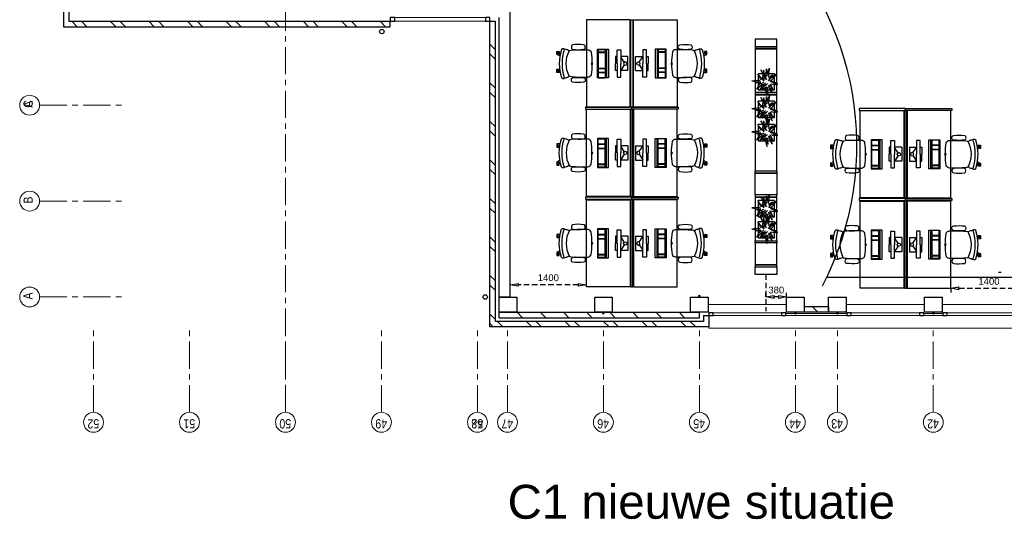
# Model space of a CAD drawing. Header units: millimetres. Extents: x 164654 to 368283, y 131426 to 252133.
# Tile 2 of 144: x 223483 to 241539, y 169123 to 178292. Entities that reach past the tile are written whole.
import ezdxf

# ---------------------------------------------------------------- set-up
doc = ezdxf.new("R2010")
doc.units = ezdxf.units.MM
doc.header["$LTSCALE"] = 400
doc.header["$PDMODE"] = 3
doc.header["$PDSIZE"] = 15
doc.linetypes.add('CENTER', pattern=[2, 1.25, -0.25, 0.25, -0.25])
doc.linetypes.add('HIDDEN', pattern=[0.375, 0.25, -0.125])
for name, color, linetype in [('-gd', 2, 'Continuous'), ('-ve', 2, 'HIDDEN'), ('inlay', 6, 'Continuous'), ('inr', 4, 'Continuous'), ('plant', 114, 'Continuous'), ('plat', 5, 'Continuous'), ('sona-s008_ip0', 7, 'Continuous'), ('stramien', 1, 'CENTER'), ('symbol', 1, 'Continuous'), ('timmerwerk-ge', 150, 'Continuous')]:
    doc.layers.add(name, color=color, linetype=linetype)
for name, color, linetype, lineweight in [('Buitenkozijnen', 140, 'Continuous', 15), ('Interieur-scheidingswand-horizontaal', 5, 'Continuous', 25), ('mat-baksteen', 5, 'Continuous', 25), ('mat-beton (ihwg)', 5, 'Continuous', 25), ('mat-kalkzandsteen', 5, 'Continuous', 25), ('None', 7, 'Continuous', 9)]:
    doc.layers.add(name, color=color, linetype=linetype, lineweight=lineweight)
doc.styles.add('Arial', font='arial.ttf', dxfattribs={"height": 211.666667})
doc.styles.add('Arial Narrow', font='ARIALN.TTF', dxfattribs={"height": 222.25})
doc.styles.get("Standard").update_dxf_attribs({"font": 'arial.ttf'})
doc.dimstyles.new('CAL-N1-050-25', dxfattribs={"dimscale": 50, "dimtxt": 2.5, "dimasz": 3, "dimexe": 1.5, "dimexo": 0, "dimgap": 0.3, "dimtad": 0, "dimdec": 4, "dimrnd": 1, "dimdsep": 46, "dimtxsty": 'Standard', "dimblk": 'CLOSED', "dimcen": 0, "dimdle": 1.25, "dimclrt": 249, "dimadec": 0, "dimazin": 0, "dimtfac": 0.9, "dimtdec": 4, "dimtix": 1, "dimtmove": 0, "dimatfit": 3, "dimldrblk": 'CLOSED', "dimfxl": 1, "dimtvp": 1, "dimtolj": 1, "dimtzin": 0, "dimarcsym": 0})

# ---------------------------------------------------------------- blocks, each defined once
blk = doc.blocks.new('*X52')
at = {"layer": 'None', "lineweight": 9}
for p, q in [((-11179, 40440), (-11079, 40540)), ((-11179, 40263), (-11079, 40363)), ((-11179, 39733), (-11079, 39833)), ((-11179, 39556), (-11079, 39656)), ((-11179, 39026), (-11079, 39126)), ((-11179, 38849), (-11079, 38949)), ((-11179, 38319), (-11079, 38419)), ((-11179, 38142), (-11079, 38242)), ((-11179, 37611), (-11079, 37711)), ((-11179, 37435), (-11079, 37535)), ((-11179, 36904), (-11079, 37004)), ((-11179, 36728), (-11079, 36828)), ((-11179, 36197), (-11079, 36297)), ((-11179, 36021), (-11079, 36121)), ((-11179, 35490), (-11079, 35590)), ((-11179, 35314), (-11079, 35414)), ((-11179, 34783), (-11079, 34883)), ((-11086, 34700), (-11079, 34707))]:
    blk.add_line(p, q, dxfattribs=at)
blk = doc.blocks.new('*X60')
at = {"layer": 'None', "lineweight": 9}
for p, q in [((-16658, 32839), (-16627, 32870)), ((-16551, 32770), (-16451, 32870)), ((-16020, 32770), (-15920, 32870)), ((-15844, 32770), (-15744, 32870)), ((-15313, 32770), (-15213, 32870)), ((-15137, 32770), (-15037, 32870)), ((-14606, 32770), (-14506, 32870)), ((-14430, 32770), (-14330, 32870)), ((-13899, 32770), (-13799, 32870)), ((-13723, 32770), (-13623, 32870)), ((-13192, 32770), (-13092, 32870)), ((-13016, 32770), (-12916, 32870)), ((-12485, 32770), (-12385, 32870)), ((-12308, 32770), (-12208, 32870)), ((-11778, 32770), (-11678, 32870)), ((-11601, 32770), (-11501, 32870))]:
    blk.add_line(p, q, dxfattribs=at)
blk = doc.blocks.new('*X65')
at = {"layer": 'None', "lineweight": 9}
blk.add_line((-16419, 26856), (-16319, 26956), dxfattribs=at)
blk = doc.blocks.new('Gevelpui best 1410 (2D)')
at = {"layer": 'Buitenkozijnen', "lineweight": 15}
for p, q in [((-260, 0), (-260, -1410)), ((-260, 0), (-210, 0)), ((-210, 0), (-210, -1410)), ((-260, -1410), (-210, -1410))]:
    blk.add_line(p, q, dxfattribs=at)
at = {"layer": 'Buitenkozijnen', "color": 92, "lineweight": 25}
for points in [[(-260, 0), (-210, 0), (-210, -80), (-260, -80)], [(-260, -1330), (-210, -1330), (-210, -1410), (-260, -1410)]]:
    blk.add_lwpolyline(points, close=True, dxfattribs=at)
at = {"layer": 'None', "color": 43, "linetype": 'Continuous', "lineweight": 9}
blk.add_line((-410, 15), (-410, -1425), dxfattribs=at)
blk = doc.blocks.new('*X76')
at = {"layer": 'None', "lineweight": 9}
for p, q in [((-16689, 32809), (-16658, 32839)), ((-16689, 32632), (-16589, 32732)), ((-16689, 32101), (-16589, 32201)), ((-16689, 31925), (-16589, 32025)), ((-16689, 31394), (-16589, 31494)), ((-16689, 31218), (-16589, 31318)), ((-16689, 30687), (-16589, 30787)), ((-16689, 30511), (-16589, 30611)), ((-16689, 29980), (-16589, 30080)), ((-16689, 29804), (-16589, 29904)), ((-16689, 29273), (-16589, 29373)), ((-16689, 29097), (-16589, 29197))]:
    blk.add_line(p, q, dxfattribs=at)
blk = doc.blocks.new('*X77')
at = {"layer": 'None', "lineweight": 9}
for p, q in [((-16519, 32696), (-16515, 32700)), ((-16519, 32271), (-16419, 32371)), ((-16519, 31847), (-16419, 31947)), ((-16519, 31423), (-16419, 31523)), ((-16519, 30999), (-16419, 31099)), ((-16519, 30574), (-16419, 30674)), ((-16519, 30150), (-16419, 30250)), ((-16519, 29726), (-16419, 29826)), ((-16519, 29302), (-16419, 29402))]:
    blk.add_line(p, q, dxfattribs=at)
blk = doc.blocks.new('*U78')
at = {"layer": 'Buitenkozijnen', "lineweight": 15}
for p, q in [((-11079, 34700), (-11009, 34700)), ((-11079, 32870), (-11079, 34700)), ((-11009, 32870), (-11009, 34700)), ((-11079, 32870), (-11009, 32870))]:
    blk.add_line(p, q, dxfattribs=at)
blk = doc.blocks.new('*U79')
at = {"layer": 'Buitenkozijnen', "color": 92, "lineweight": 25}
for points in [[(-11009, 34700), (-11079, 34700), (-11079, 34617), (-11009, 34617)], [(-11009, 32953), (-11079, 32953), (-11079, 32870), (-11009, 32870)]]:
    blk.add_lwpolyline(points, close=True, dxfattribs=at)
at = {"layer": 'Buitenkozijnen'}
blk.add_blockref('*U78', (0, 0), dxfattribs=at)
blk = doc.blocks.new('HWA')
at = {"layer": 'None', "color": 92, "linetype": 'Continuous', "lineweight": 25}
blk.add_circle((0, -74), 40, dxfattribs=at)
blk = doc.blocks.new('Kolom 280x320')
at = {"layer": 'mat-beton (ihwg)', "lineweight": 25}
blk.add_lwpolyline([(-300, 160), (-20, 160), (-20, -160), (-300, -160)], close=True, dxfattribs=at)
at = {"layer": 'None', "color": 92, "linetype": 'Continuous', "lineweight": 5}
blk.add_point((0, 0), dxfattribs=at)
blk = doc.blocks.new('SONA-S008_B2')
at = {"layer": '-gd'}
blk.add_open_spline([(-253, -510), (-88, -560), (88, -560), (253, -510)], degree=3, dxfattribs=at)
for points in [[(-207, -16), (-79, 5), (80, 5), (207, -16)], [(-343, -154), (-353, -221), (-352, -288), (-343, -355)], [(-325, -126), (-337, -132), (-340, -141), (-343, -154)], [(-278, -126), (-288, -121), (-315, -121), (-325, -126)], [(-261, -154), (-263, -141), (-266, -132), (-278, -126)], [(-261, -355), (-252, -288), (-250, -221), (-261, -154)], [(-253, -272), (-257, -207), (-252, -139), (-253, -74)], [(-253, -74), (-253, -52), (-233, -20), (-207, -16)], [(207, -16), (233, -20), (253, -52), (253, -74)], [(261, -355), (252, -288), (250, -221), (261, -154)], [(253, -74), (252, -139), (257, -207), (253, -272)], [(261, -154), (263, -141), (266, -132), (278, -126)], [(278, -126), (288, -121), (315, -121), (325, -126)], [(325, -126), (337, -132), (340, -141), (343, -154)], [(343, -154), (353, -221), (352, -288), (343, -355)], [(-343, -355), (-341, -363), (-334, -370), (-326, -372)], [(-277, -372), (-270, -370), (-262, -363), (-261, -355)], [(-251, -332), (-253, -332), (-255, -331), (-258, -330)], [(-255, -304), (-254, -304), (-253, -305), (-252, -305)], [(-239, -412), (-253, -366), (-250, -319), (-253, -272)], [(253, -272), (250, -319), (253, -366), (239, -412)], [(257, -323), (255, -324), (253, -324), (251, -325)], [(252, -298), (253, -297), (254, -297), (255, -297)], [(277, -372), (270, -370), (262, -363), (261, -355)], [(343, -355), (341, -363), (334, -370), (326, -372)], [(-326, -372), (-310, -376), (-293, -376), (-277, -372)], [(-272, -515), (-274, -534), (-274, -556), (-259, -560)], [(-256, -474), (-255, -489), (-270, -500), (-272, -515)], [(-227, -418), (-247, -437), (-256, -455), (-256, -474)], [(239, -412), (95, -494), (-95, -494), (-239, -412)], [(256, -474), (256, -455), (247, -437), (227, -418)], [(272, -515), (270, -500), (255, -489), (256, -474)], [(259, -560), (274, -556), (274, -534), (272, -515)], [(326, -372), (310, -376), (293, -376), (277, -372)], [(-259, -560), (-77, -614), (79, -614), (259, -560)], [(-222, -607), (-222, -605), (-221, -603), (-219, -603)], [(-222, -615), (-222, -615), (-222, -607), (-222, -607)], [(-219, -615), (-219, -615), (-222, -615), (-222, -615)], [(-222, -630), (-222, -630), (-222, -618), (-222, -618)], [(-222, -618), (-222, -618), (-199, -618), (-199, -618)], [(-199, -630), (-199, -630), (-222, -630), (-222, -630)], [(-222, -641), (-222, -641), (-222, -633), (-222, -633)], [(-222, -633), (-222, -633), (-219, -633), (-219, -633)], [(-219, -645), (-221, -645), (-222, -643), (-222, -641)], [(-219, -603), (-219, -603), (-192, -603), (-177, -603)], [(-199, -615), (-199, -615), (-219, -615), (-219, -615)], [(-219, -633), (-219, -633), (-199, -633), (-199, -633)], [(-167, -645), (-167, -645), (-219, -645), (-219, -645)], [(-199, -618), (-199, -618), (-199, -615), (-199, -615)], [(-199, -615), (-199, -615), (-187, -615), (-187, -615)], [(-199, -618), (-199, -618), (-189, -618), (-187, -618)], [(-199, -633), (-199, -633), (-199, -630), (-199, -630)], [(-199, -630), (-199, -630), (-187, -630), (-187, -630)], [(-199, -633), (-199, -633), (-187, -633), (-187, -633)], [(-183, -633), (-188, -629), (-190, -621), (-186, -615)], [(-185, -615), (-186, -615), (-187, -615), (-187, -615)], [(-187, -615), (-187, -615), (-187, -616), (-187, -617)], [(-186, -630), (-186, -630), (-187, -630), (-187, -630)], [(-187, -630), (-187, -630), (-187, -633), (-187, -633)], [(-187, -633), (-187, -633), (-185, -633), (-183, -633)], [(-186, -615), (-186, -615), (-176, -603), (-163, -584)], [(-165, -630), (-169, -636), (-177, -638), (-183, -633)], [(-183, -633), (-183, -633), (-183, -633), (-183, -633)], [(-167, -633), (-167, -633), (-166, -633), (-166, -633)], [(-163, -641), (-163, -643), (-165, -645), (-167, -645)], [(-166, -633), (-166, -633), (-163, -633), (-163, -633)], [(-135, -589), (-152, -614), (-165, -630), (-165, -630)], [(-163, -630), (-163, -630), (-163, -630), (-164, -630)], [(-163, -628), (-163, -629), (-163, -630), (-163, -630)], [(-163, -633), (-163, -633), (-163, -641), (-163, -641)], [(106, -607), (106, -605), (108, -603), (110, -603)], [(106, -615), (106, -615), (106, -607), (106, -607)], [(110, -615), (110, -615), (106, -615), (106, -615)], [(106, -630), (106, -630), (106, -618), (106, -618)], [(106, -618), (106, -618), (130, -618), (130, -618)], [(130, -630), (130, -630), (106, -630), (106, -630)], [(106, -641), (106, -641), (106, -633), (106, -633)], [(106, -633), (106, -633), (110, -633), (110, -633)], [(110, -645), (108, -645), (106, -643), (106, -641)], [(110, -603), (110, -603), (116, -603), (123, -603)], [(130, -615), (130, -615), (110, -615), (110, -615)], [(110, -633), (110, -633), (130, -633), (130, -633)], [(162, -644), (162, -644), (110, -645), (110, -645)], [(143, -630), (143, -630), (132, -615), (115, -592)], [(130, -618), (130, -618), (130, -615), (130, -615)], [(130, -615), (130, -615), (131, -615), (132, -615)], [(130, -618), (130, -618), (132, -618), (134, -618)], [(130, -633), (130, -633), (130, -630), (130, -630)], [(130, -630), (130, -630), (142, -630), (142, -630)], [(130, -633), (130, -633), (142, -633), (142, -633)], [(143, -630), (142, -630), (142, -630), (142, -630)], [(142, -630), (142, -630), (142, -633), (142, -633)], [(142, -633), (142, -633), (143, -633), (145, -633)], [(161, -633), (155, -637), (147, -636), (143, -630)], [(144, -587), (156, -604), (164, -615), (164, -615)], [(155, -603), (159, -603), (162, -603), (162, -603)], [(164, -615), (168, -621), (167, -629), (161, -633)], [(161, -633), (161, -633), (161, -633), (161, -633)], [(162, -603), (164, -603), (166, -605), (166, -607)], [(162, -633), (162, -633), (162, -633), (162, -633)], [(162, -633), (162, -633), (166, -633), (166, -633)], [(166, -641), (166, -643), (164, -644), (162, -644)], [(166, -615), (166, -615), (165, -615), (164, -615)], [(166, -630), (166, -630), (165, -630), (164, -630)], [(165, -618), (166, -618), (166, -618), (166, -618)], [(166, -607), (166, -607), (166, -615), (166, -615)], [(166, -618), (166, -618), (166, -619), (166, -620)], [(166, -626), (166, -628), (166, -630), (166, -630)], [(166, -633), (166, -633), (166, -641), (166, -641)]]:
    blk.add_open_spline(points, degree=3)
at = {"layer": 'sona-s008_ip0'}
blk.add_point((0, 0), dxfattribs=at)
blk = doc.blocks.new('SYMB-CMP4_B2')
for p, q in [((-130, 558), (130, 558)), ((-130, 558), (-130, 428)), ((130, 558), (130, 428)), ((-250, 358), (-250, 428)), ((-250, 428), (0, 428)), ((-25, 492), (-125, 428)), ((250, 428), (0, 428)), ((25, 492), (125, 428)), ((250, 358), (250, 428)), ((265, 200), (-265, 200)), ((-265, 200), (-265, 0)), ((0, 358), (-250, 358)), ((-130, 358), (-130, 328)), ((-130, 328), (0, 328)), ((0, 358), (250, 358)), ((130, 328), (0, 328)), ((130, 358), (130, 328)), ((265, 0), (265, 200)), ((265, 163), (-265, 163)), ((-265, 0), (265, 0)), ((-167, 142), (-260, 142)), ((-260, 13), (-260, 142)), ((-167, 13), (-260, 13)), ((-167, 13), (-167, 142)), ((-88, 142), (-159, 142)), ((-159, 13), (-159, 142)), ((-88, 13), (-159, 13)), ((-88, 13), (-88, 142)), ((200, 142), (-82, 142)), ((-82, 13), (-82, 142)), ((200, 13), (-82, 13)), ((200, 13), (200, 142)), ((255, 142), (212, 142)), ((212, 13), (212, 142)), ((255, 13), (212, 13)), ((255, 13), (255, 142))]:
    blk.add_line(p, q)
blk.add_circle((0, 508), 30)
blk = doc.blocks.new('boom nieuw 01')
at = {"layer": 'plant', "extrusion": (0, -4.44089e-16, -1)}
for p, q in [((-225, 789), (-238, 749)), ((-225, 789), (-238, 749)), ((-225, 745), (-225, 789)), ((-225, 745), (-225, 789)), ((-831, 440), (-863, 451)), ((-863, 451), (-808, 440)), ((-831, 440), (-863, 451)), ((-863, 451), (-808, 440)), ((-793, 417), (-831, 440)), ((-793, 417), (-831, 440)), ((-808, 440), (-733, 432)), ((-808, 440), (-733, 432)), ((-751, 400), (-793, 417)), ((-751, 400), (-793, 417)), ((-690, 378), (-751, 400)), ((-690, 378), (-751, 400)), ((-733, 432), (-646, 419)), ((-733, 432), (-646, 419)), ((-646, 419), (-567, 415)), ((-646, 419), (-567, 415)), ((-574, 694), (-627, 737)), ((-627, 737), (-616, 698)), ((-574, 694), (-627, 737)), ((-627, 737), (-616, 698)), ((-616, 698), (-564, 639)), ((-616, 698), (-564, 639)), ((-531, 541), (-584, 584)), ((-584, 584), (-573, 545)), ((-531, 541), (-584, 584)), ((-584, 584), (-573, 545)), ((-519, 654), (-574, 694)), ((-519, 654), (-574, 694)), ((-573, 545), (-520, 486)), ((-573, 545), (-520, 486)), ((-567, 415), (-510, 423)), ((-567, 415), (-510, 423)), ((-564, 639), (-510, 574)), ((-564, 639), (-510, 574)), ((-476, 501), (-531, 541)), ((-476, 501), (-531, 541)), ((-520, 486), (-467, 421)), ((-520, 486), (-467, 421)), ((-467, 618), (-519, 654)), ((-467, 618), (-519, 654)), ((-510, 574), (-463, 510)), ((-510, 574), (-463, 510)), ((-510, 423), (-451, 434)), ((-510, 423), (-451, 434)), ((-424, 465), (-476, 501)), ((-424, 465), (-476, 501)), ((-412, 565), (-467, 618)), ((-412, 565), (-467, 618)), ((-463, 510), (-423, 466)), ((-463, 510), (-423, 466)), ((-369, 412), (-424, 465)), ((-369, 412), (-424, 465)), ((-423, 466), (-397, 444)), ((-423, 466), (-397, 444)), ((-369, 511), (-412, 565)), ((-369, 511), (-412, 565)), ((-344, 540), (-368, 472)), ((-316, 598), (-344, 540)), ((-308, 551), (-333, 488)), ((-308, 551), (-333, 488)), ((-298, 670), (-316, 598)), ((-284, 619), (-308, 551)), ((-284, 619), (-308, 551)), ((-285, 709), (-298, 670)), ((-285, 665), (-285, 709)), ((-279, 616), (-285, 665)), ((-257, 677), (-284, 619)), ((-257, 677), (-284, 619)), ((-238, 749), (-257, 677)), ((-238, 749), (-257, 677)), ((-243, 519), (-227, 576)), ((-243, 519), (-227, 576)), ((-187, 511), (-234, 479)), ((-187, 511), (-234, 479)), ((-227, 576), (-219, 630)), ((-227, 576), (-219, 630)), ((-219, 696), (-225, 745)), ((-219, 696), (-225, 745)), ((-219, 630), (-219, 696)), ((-219, 630), (-219, 696)), ((-195, 409), (-161, 444)), ((-119, 548), (-187, 511)), ((-170, 410), (-128, 424)), ((-170, 410), (-128, 424)), ((-167, 460), (-136, 488)), ((-167, 460), (-136, 488)), ((-128, 424), (-78, 443)), ((-128, 424), (-78, 443)), ((-55, 579), (-119, 548)), ((-55, 579), (-119, 548)), ((-101, 524), (-55, 560)), ((-101, 524), (-55, 560)), ((-95, 500), (-50, 537)), ((-78, 443), (-25, 464)), ((-78, 443), (-25, 464)), ((-4, 517), (-70, 496)), ((-4, 517), (-70, 496)), ((9, 617), (-55, 579)), ((9, 617), (-55, 579)), ((-55, 560), (-36, 579)), ((-55, 560), (-36, 579)), ((-36, 579), (9, 617)), ((-36, 579), (9, 617)), ((-25, 464), (20, 490)), ((-25, 464), (20, 490)), ((73, 551), (-4, 517)), ((73, 551), (-4, 517)), ((20, 490), (61, 517)), ((20, 490), (61, 517)), ((61, 517), (92, 539)), ((61, 517), (92, 539)), ((140, 402), (71, 388)), ((140, 402), (71, 388)), ((126, 569), (73, 551)), ((126, 569), (73, 551)), ((92, 539), (126, 569)), ((92, 539), (126, 569)), ((104, 389), (140, 402)), ((104, 389), (140, 402)), ((-838, 331), (-790, 339)), ((-838, 331), (-790, 339)), ((-787, 335), (-838, 331)), ((-787, 335), (-838, 331)), ((-748, 141), (-796, 107)), ((-748, 141), (-796, 107)), ((-796, 107), (-737, 139)), ((-796, 107), (-737, 139)), ((-794, 221), (-746, 230)), ((-794, 221), (-746, 230)), ((-743, 226), (-794, 221)), ((-743, 226), (-794, 221)), ((-790, 339), (-724, 343)), ((-790, 339), (-724, 343)), ((-737, 335), (-787, 335)), ((-737, 335), (-787, 335)), ((-722, 163), (-748, 141)), ((-722, 163), (-748, 141)), ((-746, 230), (-680, 234)), ((-746, 230), (-680, 234)), ((-694, 225), (-743, 226)), ((-694, 225), (-743, 226)), ((-691, 320), (-737, 335)), ((-737, 139), (-688, 167)), ((-737, 139), (-688, 167)), ((-724, 343), (-665, 349)), ((-724, 343), (-665, 349)), ((-686, 193), (-722, 163)), ((-686, 193), (-722, 163)), ((-647, 211), (-694, 225)), ((-647, 211), (-694, 225)), ((-636, 315), (-691, 320)), ((-636, 315), (-691, 320)), ((-601, 365), (-690, 378)), ((-601, 365), (-690, 378)), ((-688, 167), (-620, 196)), ((-688, 167), (-620, 196)), ((-648, 228), (-686, 193)), ((-648, 228), (-686, 193)), ((-642, 298), (-680, 321)), ((-642, 298), (-680, 321)), ((-680, 234), (-621, 240)), ((-680, 234), (-621, 240)), ((-665, 349), (-613, 352)), ((-665, 349), (-613, 352)), ((-604, 263), (-648, 228)), ((-604, 263), (-648, 228)), ((-592, 206), (-647, 211)), ((-592, 206), (-647, 211)), ((-597, 22), (-646, -12)), ((-597, 22), (-646, -12)), ((-646, -12), (-586, 20)), ((-646, -12), (-586, 20)), ((-601, 281), (-642, 298)), ((-601, 281), (-642, 298)), ((-620, 196), (-568, 225)), ((-620, 196), (-568, 225)), ((-613, 352), (-578, 349)), ((-613, 352), (-578, 349)), ((-553, 314), (-604, 263)), ((-553, 314), (-604, 263)), ((-547, 362), (-601, 365)), ((-547, 362), (-601, 365)), ((-540, 259), (-601, 281)), ((-540, 259), (-601, 281)), ((-572, 44), (-597, 22)), ((-572, 44), (-597, 22)), ((-549, 186), (-592, 206)), ((-549, 186), (-592, 206)), ((-586, 20), (-537, 48)), ((-586, 20), (-537, 48)), ((-583, 313), (-496, 300)), ((-583, 313), (-496, 300)), ((-535, 74), (-572, 44)), ((-535, 74), (-572, 44)), ((-568, 225), (-511, 263)), ((-568, 225), (-511, 263)), ((-496, 183), (-549, 186)), ((-496, 183), (-549, 186)), ((-451, 246), (-540, 259)), ((-451, 246), (-540, 259)), ((-537, 48), (-469, 77)), ((-537, 48), (-469, 77)), ((-497, 109), (-535, 74)), ((-497, 109), (-535, 74)), ((-511, 263), (-472, 292)), ((-511, 263), (-472, 292)), ((-454, 144), (-497, 109)), ((-454, 144), (-497, 109)), ((-496, 300), (-417, 296)), ((-496, 300), (-417, 296)), ((-392, 219), (-496, 183)), ((-392, 219), (-496, 183)), ((-472, 292), (-455, 309)), ((-472, 292), (-455, 309)), ((-469, 77), (-417, 106)), ((-469, 77), (-417, 106)), ((-403, 195), (-454, 144)), ((-403, 195), (-454, 144)), ((-397, 243), (-451, 246)), ((-397, 243), (-451, 246)), ((-398, 347), (-436, 328)), ((-398, 347), (-436, 328)), ((-369, 232), (-403, 195)), ((-369, 232), (-403, 195)), ((-354, 238), (-392, 219)), ((-354, 238), (-392, 219)), ((-380, 87), (-378, 37)), ((-380, 87), (-378, 37)), ((-378, 37), (-372, -25)), ((-378, 37), (-372, -25)), ((-317, 95), (-308, 24)), ((-317, 95), (-308, 24)), ((-317, -32), (-303, 34)), ((-317, -32), (-303, 34)), ((-308, 24), (-304, -32)), ((-308, 24), (-304, -32)), ((-303, 34), (-304, 107)), ((-303, 34), (-304, 107)), ((-297, 215), (-269, 162)), ((-297, 215), (-269, 162)), ((-293, -58), (-278, 12)), ((-293, -58), (-278, 12)), ((-281, 288), (-232, 238)), ((-281, 288), (-232, 238)), ((-278, 12), (-263, 89)), ((-278, 12), (-263, 89)), ((-269, 162), (-239, 109)), ((-269, 162), (-239, 109)), ((-267, 114), (-235, 70)), ((-267, 114), (-235, 70)), ((-263, 89), (-248, 155)), ((-263, 89), (-248, 155)), ((-231, 344), (-254, 371)), ((-231, 344), (-254, 371)), ((-194, 216), (-242, 260)), ((-194, 216), (-242, 260)), ((-235, 70), (-173, 19)), ((-235, 70), (-173, 19)), ((-233, 285), (-204, 233)), ((-233, 285), (-204, 233)), ((-232, 238), (-199, 194)), ((-232, 238), (-199, 194)), ((-192, 292), (-231, 344)), ((-192, 292), (-231, 344)), ((-186, 120), (-227, 169)), ((-186, 120), (-227, 169)), ((-204, 233), (-174, 186)), ((-204, 233), (-174, 186)), ((-199, 194), (-138, 143)), ((-199, 194), (-138, 143)), ((-174, 186), (-194, 216)), ((-174, 186), (-194, 216)), ((-151, 244), (-192, 292)), ((-151, 244), (-192, 292)), ((-69, -25), (-186, 120)), ((-69, -25), (-186, 120)), ((-173, 19), (-128, -8)), ((-173, 19), (-128, -8)), ((-33, 98), (-151, 244)), ((-33, 98), (-151, 244)), ((-138, 143), (-93, 116)), ((-138, 143), (-93, 116)), ((-127, 307), (-59, 290)), ((-127, 307), (-59, 290)), ((-105, 362), (-122, 364)), ((-105, 362), (-122, 364)), ((-113, 330), (-85, 277)), ((-113, 330), (-85, 277)), ((-83, 336), (-105, 362)), ((-83, 336), (-105, 362)), ((-15, 385), (-100, 387)), ((-15, 385), (-100, 387)), ((-93, 116), (-36, 86)), ((-93, 116), (-36, 86)), ((-85, 277), (-56, 224)), ((-85, 277), (-56, 224)), ((-43, 284), (-83, 336)), ((-43, 284), (-83, 336)), ((-59, 290), (16, 294)), ((-59, 290), (16, 294)), ((-56, 224), (-25, 178)), ((-56, 224), (-25, 178)), ((-25, 178), (-46, 207)), ((-25, 178), (-46, 207)), ((-3, 235), (-43, 284)), ((-3, 235), (-43, 284)), ((-36, 86), (2, 56)), ((-36, 86), (2, 56)), ((2, 56), (-33, 98)), ((2, 56), (-33, 98)), ((69, 341), (-16, 343)), ((69, 341), (-16, 343)), ((71, 388), (-15, 385)), ((71, 388), (-15, 385)), ((-5, 354), (51, 371)), ((-5, 354), (51, 371)), ((16, 294), (79, 310)), ((16, 294), (79, 310)), ((51, 371), (104, 389)), ((51, 371), (104, 389)), ((154, 344), (69, 341)), ((154, 344), (69, 341)), ((79, 310), (135, 327)), ((79, 310), (135, 327)), ((135, 327), (188, 345)), ((135, 327), (188, 345)), ((224, 359), (154, 344)), ((224, 359), (154, 344)), ((188, 345), (224, 359)), ((188, 345), (224, 359)), ((-372, -25), (-363, -96)), ((-372, -25), (-363, -96)), ((-363, -96), (-359, -152)), ((-363, -96), (-359, -152)), ((-359, -152), (-354, -201)), ((-359, -152), (-354, -201)), ((-358, -244), (-348, -178)), ((-358, -244), (-348, -178)), ((-354, -201), (-358, -244)), ((-354, -201), (-358, -244)), ((-348, -178), (-333, -108)), ((-348, -178), (-333, -108)), ((-333, -108), (-317, -32)), ((-333, -108), (-317, -32)), ((-304, -32), (-299, -81)), ((-304, -32), (-299, -81)), ((-303, -124), (-293, -58)), ((-303, -124), (-293, -58)), ((-299, -81), (-303, -124)), ((-299, -81), (-303, -124)), ((-128, -8), (-72, -38)), ((-128, -8), (-72, -38)), ((-72, -38), (-33, -68)), ((-72, -38), (-33, -68)), ((-33, -68), (-69, -25)), ((-33, -68), (-69, -25))]:
    blk.add_line(p, q, dxfattribs=at)
at = {"layer": 'timmerwerk-ge', "linetype": 'Continuous', "extrusion": (0, -4.44089e-16, -1)}
for p, q in [((0, 647), (-647, 647)), ((-647, 647), (-647, 0)), ((0, 0), (0, 647)), ((-647, 0), (0, 0))]:
    blk.add_line(p, q, dxfattribs=at)
blk = doc.blocks.new('_CLOSED')
at = {"color": 0, "linetype": 'ByBlock'}
for p, q in [((-1, 0.17), (0, 0)), ((-1, 0.17), (-1, -0.17)), ((0, 0), (-1, -0.17))]:
    blk.add_line(p, q, dxfattribs=at)
blk = doc.blocks.new('*D1654')
at = {"layer": '-ve', "color": 0, "lineweight": -2, "transparency": 16777216}
for p, q in [((240557, 173363), (240557, 173287)), ((240707, 173362), (241807, 173362)), ((241957, 173363), (241957, 173287))]:
    blk.add_line(p, q, dxfattribs=at)
at = {"layer": 'Defpoints', "color": 0, "transparency": 16777216}
for p in [(240557, 173363), (241957, 173363), (241957, 173362)]:
    blk.add_point(p, dxfattribs=at)
at = {"layer": '-ve', "color": 0, "lineweight": -2, "transparency": 16777216, "xscale": 150, "yscale": 150, "zscale": 150, "rotation": 180}
blk.add_blockref('_CLOSED', (240557, 173362), dxfattribs=at)
at = {"layer": '-ve', "color": 0, "lineweight": -2, "transparency": 16777216, "xscale": 150, "yscale": 150, "zscale": 150}
blk.add_blockref('_CLOSED', (241957, 173362), dxfattribs=at)
at = {"layer": '-ve', "color": 249, "transparency": 16777216, "insert": (241257, 173489), "char_height": 125, "attachment_point": 5}
blk.add_mtext('\\A1;1400', dxfattribs=at)
blk = doc.blocks.new('*D1655')
at = {"layer": '-ve', "color": 0, "lineweight": -2, "transparency": 16777216}
for p, q in [((232477, 173387), (232477, 173503)), ((233727, 173428), (232627, 173428)), ((233877, 173387), (233877, 173503))]:
    blk.add_line(p, q, dxfattribs=at)
at = {"layer": 'Defpoints', "color": 0, "transparency": 16777216}
for p in [(232477, 173428), (232477, 173387), (233877, 173387)]:
    blk.add_point(p, dxfattribs=at)
at = {"layer": '-ve', "color": 0, "lineweight": -2, "transparency": 16777216, "xscale": 150, "yscale": 150, "zscale": 150, "rotation": 180}
blk.add_blockref('_CLOSED', (232477, 173428), dxfattribs=at)
at = {"layer": '-ve', "color": 0, "lineweight": -2, "transparency": 16777216, "xscale": 150, "yscale": 150, "zscale": 150}
blk.add_blockref('_CLOSED', (233877, 173428), dxfattribs=at)
at = {"layer": '-ve', "color": 249, "transparency": 16777216, "insert": (233177, 173556), "char_height": 125, "attachment_point": 5}
blk.add_mtext('\\A1;1400', dxfattribs=at)
blk = doc.blocks.new('*D1656')
at = {"layer": '-ve', "color": 0, "lineweight": -2, "transparency": 16777216}
for p, q in [((237167, 173203), (237167, 173278)), ((237397, 173203), (237317, 173203)), ((237547, 173203), (237547, 173278))]:
    blk.add_line(p, q, dxfattribs=at)
at = {"layer": 'Defpoints', "color": 0, "transparency": 16777216}
for p in [(237167, 173203), (237167, 173203), (237547, 173203)]:
    blk.add_point(p, dxfattribs=at)
at = {"layer": '-ve', "color": 0, "lineweight": -2, "transparency": 16777216, "xscale": 150, "yscale": 150, "zscale": 150, "rotation": 180}
blk.add_blockref('_CLOSED', (237167, 173203), dxfattribs=at)
at = {"layer": '-ve', "color": 0, "lineweight": -2, "transparency": 16777216, "xscale": 150, "yscale": 150, "zscale": 150}
blk.add_blockref('_CLOSED', (237547, 173203), dxfattribs=at)
at = {"layer": '-ve', "color": 249, "transparency": 16777216, "insert": (237357, 173330), "char_height": 125, "attachment_point": 5}
blk.add_mtext('\\A1;380', dxfattribs=at)

msp = doc.modelspace()

# ---------------------------------------------------------------- linework, layer by layer
at = {"layer": '-ve'}
msp.add_line((237166.97992, 173615.31318), (237166.97992, 172943.50164), dxfattribs=at)
at = {"layer": 'Buitenkozijnen', "color": 43, "lineweight": 9, "flags": 128}
msp.add_lwpolyline([(236121.97992, 172862.71785), (236121.97992, 172632.75849), (255901.97992, 172632.75849), (255901.97992, 172652.75849)], dxfattribs=at)
at = {"layer": 'Buitenkozijnen', "lineweight": 15}
for points in [[(237531.97992, 172862.71785), (237531.97992, 172902.75849), (238651.97992, 172902.75849), (238651.97992, 172862.71785)], [(240061.97992, 172862.71785), (240061.97992, 172902.75849), (240411.97992, 172902.75849), (240411.97992, 172862.71785)]]:
    msp.add_lwpolyline(points, close=True, dxfattribs=at)
at = {"layer": 'inlay'}
for p, q in [((250746.97992, 173562.71785), (238280.80502, 173562.71785)), ((241483.24004, 173650.19898), (241433.24004, 173650.19898))]:
    msp.add_line(p, q, dxfattribs=at)
msp.add_arc((233250.53411, 175987.45096), 5584.17014, 332.463565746, 122.014763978, dxfattribs=at)
at = {"layer": 'inr'}
for points in [[(234676.97992, 176686.64398), (234676.97992, 178286.64398), (233876.97992, 178286.64398), (233876.97992, 176686.64398)], [(234726.97992, 178286.64398), (234726.97992, 176686.64398), (234686.97992, 176686.64398), (234686.97992, 178286.64398)], [(234736.97992, 176686.64398), (234736.97992, 178286.64398), (235536.97992, 178286.64398), (235536.97992, 176686.64398)], [(233856.97992, 176646.64398), (234706.97992, 176646.64398), (234706.97992, 176686.64398), (233856.97992, 176686.64398)], [(234676.97992, 176646.64398), (234676.97992, 175046.64398), (233876.97992, 175046.64398), (233876.97992, 176646.64398)], [(234726.97992, 175046.64398), (234726.97992, 176646.64398), (234686.97992, 176646.64398), (234686.97992, 175046.64398)], [(235556.97992, 176646.64398), (234706.97992, 176646.64398), (234706.97992, 176686.64398), (235556.97992, 176686.64398)], [(234736.97992, 176646.64398), (234736.97992, 175046.64398), (235536.97992, 175046.64398), (235536.97992, 176646.64398)], [(238876.97992, 176622.64991), (239726.97992, 176622.64991), (239726.97992, 176662.64991), (238876.97992, 176662.64991)], [(239696.97992, 176622.64991), (239696.97992, 175022.64991), (238896.97992, 175022.64991), (238896.97992, 176622.64991)], [(239746.97992, 175022.64991), (239746.97992, 176622.64991), (239706.97992, 176622.64991), (239706.97992, 175022.64991)], [(240576.97992, 176622.64991), (239726.97992, 176622.64991), (239726.97992, 176662.64991), (240576.97992, 176662.64991)], [(239756.97992, 176622.64991), (239756.97992, 175022.64991), (240556.97992, 175022.64991), (240556.97992, 176622.64991)], [(233856.97992, 174996.64398), (234706.97992, 174996.64398), (234706.97992, 175036.64398), (233856.97992, 175036.64398)], [(234676.97992, 174986.64398), (234676.97992, 173386.64398), (233876.97992, 173386.64398), (233876.97992, 174986.64398)], [(234726.97992, 173386.64398), (234726.97992, 174986.64398), (234686.97992, 174986.64398), (234686.97992, 173386.64398)], [(235556.97992, 174996.64398), (234706.97992, 174996.64398), (234706.97992, 175036.64398), (235556.97992, 175036.64398)], [(234736.97992, 174986.64398), (234736.97992, 173386.64398), (235536.97992, 173386.64398), (235536.97992, 174986.64398)], [(238876.97992, 174972.64991), (239726.97992, 174972.64991), (239726.97992, 175012.64991), (238876.97992, 175012.64991)], [(239696.97992, 174962.64991), (239696.97992, 173362.64991), (238896.97992, 173362.64991), (238896.97992, 174962.64991)], [(239746.97992, 173362.64991), (239746.97992, 174962.64991), (239706.97992, 174962.64991), (239706.97992, 173362.64991)], [(240576.97992, 174972.64991), (239726.97992, 174972.64991), (239726.97992, 175012.64991), (240576.97992, 175012.64991)], [(239756.97992, 174962.64991), (239756.97992, 173362.64991), (240556.97992, 173362.64991), (240556.97992, 174962.64991)]]:
    msp.add_lwpolyline(points, close=True, dxfattribs=at)
at = {"layer": 'Interieur-scheidingswand-horizontaal', "lineweight": 25}
for p, q in [((237656.97992, 173202.75849), (237756.97992, 173202.75849)), ((240186.97992, 173202.75849), (240286.97992, 173202.75849))]:
    msp.add_line(p, q, dxfattribs=at)
at = {"layer": 'mat-baksteen', "lineweight": 25}
for p, q in [((224286.97992, 178657.75849), (224286.97992, 178162.75849)), ((224386.97992, 178557.75849), (224386.97992, 178262.75849)), ((224386.97992, 178262.75849), (230276.97992, 178262.75849)), ((230276.97992, 178162.75849), (230276.97992, 178262.75849)), ((232206.97992, 178257.75849), (232106.97992, 178257.75849)), ((232106.97992, 172652.75849), (232106.97992, 178257.75849)), ((232206.97992, 172752.75849), (232206.97992, 178257.75849)), ((224286.97992, 178162.75849), (230276.97992, 178162.75849)), ((236021.97992, 172862.71785), (236021.97992, 172752.75849)), ((236021.97992, 172862.71785), (236121.97992, 172862.71785)), ((236121.97992, 172862.71785), (236121.97992, 172652.75849)), ((236121.97992, 172652.75849), (232106.97992, 172652.75849)), ((236021.97992, 172752.75849), (232206.97992, 172752.75849))]:
    msp.add_line(p, q, dxfattribs=at)
at = {"layer": 'mat-beton (ihwg)', "lineweight": 25}
for p, q in [((232476.97992, 173202.75849), (232476.97992, 178532.75849)), ((232276.97992, 173202.75849), (232276.97992, 178332.75849)), ((232476.97992, 173202.75849), (232276.97992, 173202.75849))]:
    msp.add_line(p, q, dxfattribs=at)
msp.add_lwpolyline([(232276.97992, 172922.75849), (232276.97992, 173202.75849), (232601.97992, 173202.75849), (232601.97992, 172922.75849)], close=True, dxfattribs=at)
at = {"layer": 'mat-kalkzandsteen', "lineweight": 25}
for p, q in [((237866.97992, 173022.75849), (237866.97992, 172922.75849)), ((238316.97992, 173022.75849), (237866.97992, 173022.75849)), ((238316.97992, 173022.75849), (238316.97992, 172922.75849)), ((232276.97992, 172922.75849), (235946.97992, 172922.75849)), ((232276.97992, 172822.75849), (232276.97992, 172922.75849)), ((232276.97992, 172822.75849), (235946.97992, 172822.75849)), ((235946.97992, 172822.75849), (235946.97992, 172922.75849)), ((238316.97992, 172922.75849), (237866.97992, 172922.75849))]:
    msp.add_line(p, q, dxfattribs=at)
at = {"layer": 'None', "color": 43, "linetype": 'Continuous', "lineweight": 9}
for centre in [(223665.83038, 176722.76111), (223665.83038, 176722.76111), (223665.83038, 174962.76111), (223665.83038, 173202.76111), (224836.97992, 170903.97534), (226596.97992, 170903.97534), (228356.97992, 170903.97534), (230116.97992, 170903.97534), (231876.97992, 170903.97534), (231876.97992, 170903.97534), (232426.97992, 170903.97534), (234186.97992, 170903.97534), (235946.97992, 170903.97534), (237706.97992, 170903.97534), (238476.97992, 170903.97534), (240236.97992, 170903.97534)]:
    msp.add_circle(centre, 182.60642, dxfattribs=at)
at = {"layer": 'stramien', "lineweight": 0}
for p, q in [((228356.97992, 188188.93521), (228356.97992, 171585.29967)), ((223848.4368, 176722.76111), (225348.4368, 176722.76111)), ((223848.4368, 176722.76111), (225348.4368, 176722.76111)), ((223848.4368, 174962.76111), (225348.4368, 174962.76111)), ((223848.4368, 173202.76111), (225348.4368, 173202.76111)), ((224836.97992, 171086.58176), (224836.97992, 172586.58176)), ((226596.97992, 171086.58176), (226596.97992, 172586.58176)), ((228356.97992, 171086.58176), (228356.97992, 172586.58176)), ((230116.97992, 171086.58176), (230116.97992, 172586.58176)), ((231876.97992, 171086.58176), (231876.97992, 172586.58176)), ((231876.97992, 171086.58176), (231876.97992, 172586.58176)), ((232426.97992, 171086.58176), (232426.97992, 172586.58176)), ((234186.97992, 171086.58176), (234186.97992, 172586.58176)), ((235946.97992, 171086.58176), (235946.97992, 172586.58176)), ((237706.97992, 171086.58176), (237706.97992, 172586.58176)), ((238476.97992, 171086.58176), (238476.97992, 172586.58176)), ((240236.97992, 171086.58176), (240236.97992, 172586.58176))]:
    msp.add_line(p, q, dxfattribs=at)
at = {"layer": 'timmerwerk-ge'}
for points in [[(237366.97992, 177795.31318), (237366.97992, 177935.31318), (236966.97992, 177935.31318), (236966.97992, 177795.31318)], [(236966.97992, 177755.31318), (237366.97992, 177755.31318), (237366.97992, 177795.31318), (236966.97992, 177795.31318)], [(237366.97992, 176955.31318), (237366.97992, 177755.31318), (236966.97992, 177755.31318), (236966.97992, 176955.31318)], [(236966.97992, 176915.31318), (237366.97992, 176915.31318), (237366.97992, 176955.31318), (236966.97992, 176955.31318)], [(237366.97992, 175515.31318), (237366.97992, 176915.31318), (236966.97992, 176915.31318), (236966.97992, 175515.31318)], [(236966.97992, 175515.31318), (237366.97992, 175515.31318), (237366.97992, 175475.31318), (236966.97992, 175475.31318)], [(237366.97992, 175475.31318), (237366.97992, 175075.31318), (236966.97992, 175075.31318), (236966.97992, 175475.31318)], [(236966.97992, 175035.31318), (237366.97992, 175035.31318), (237366.97992, 175075.31318), (236966.97992, 175075.31318)], [(237366.97992, 174235.31318), (237366.97992, 175035.31318), (236966.97992, 175035.31318), (236966.97992, 174235.31318)], [(236966.97992, 174235.31318), (237366.97992, 174235.31318), (237366.97992, 174195.31318), (236966.97992, 174195.31318)], [(237366.97992, 173795.31318), (237366.97992, 174195.31318), (236966.97992, 174195.31318), (236966.97992, 173795.31318)], [(236966.97992, 173755.31318), (237366.97992, 173755.31318), (237366.97992, 173795.31318), (236966.97992, 173795.31318)], [(237366.97992, 173755.31318), (237366.97992, 173615.31318), (236966.97992, 173615.31318), (236966.97992, 173755.31318)]]:
    msp.add_lwpolyline(points, close=True, dxfattribs=at)

# ---------------------------------------------------------------- block references
at = {"layer": '-ve', "xscale": 0.4608, "yscale": 0.4608, "zscale": 0.4608, "rotation": 270}
for p in [(237023.67818, 177002.27596), (237023.67818, 176495.40901), (237023.67818, 176069.89163), (237023.67818, 174673.77981), (237023.67818, 174285.80989)]:
    msp.add_blockref('boom nieuw 01', p, dxfattribs=at)
at = {"layer": 'Buitenkozijnen', "color": 7, "xscale": -1, "rotation": 90}
for p in [(236121.97992, 172652.75849), (238651.97992, 172652.75849), (240411.97992, 172652.75849)]:
    msp.add_blockref('Gevelpui best 1410 (2D)', p, dxfattribs=at)
at = {"layer": 'inr'}
for p, rotation in [((233976.97992, 177486.64398), 270), ((235436.97992, 175846.64398), 90), ((240456.97992, 175822.64991), 90), ((235436.97992, 174186.64398), 90), ((240456.97992, 174162.64991), 90)]:
    msp.add_blockref('SONA-S008_B2', p, dxfattribs=dict(at, rotation=rotation))
at = {"layer": 'inr', "xscale": -1}
for p, rotation in [((235436.97992, 177486.64398), 90), ((233976.97992, 175846.64398), 270), ((238996.97992, 175822.64991), 270), ((233976.97992, 174186.64398), 270), ((238996.97992, 174162.64991), 270)]:
    msp.add_blockref('SONA-S008_B2', p, dxfattribs=dict(at, rotation=rotation))
at = {"layer": 'mat-baksteen', "rotation": 90}
for name in ['*X52', '*X60', '*X76']:
    msp.add_blockref(name, (264976.97992, 189341.69912), dxfattribs=at)
at = {"layer": 'mat-beton (ihwg)', "color": 7}
for p, rotation in [((234186.97992, 172902.75849), 270), ((235946.97992, 173222.75849), 90), ((237706.97992, 172902.75849), 270), ((238476.97992, 172902.75849), 270), ((240236.97992, 172902.75849), 270)]:
    msp.add_blockref('Kolom 280x320', p, dxfattribs=dict(at, rotation=rotation))
at = {"layer": 'mat-kalkzandsteen', "rotation": 90}
for name in ['*X65', '*X77']:
    msp.add_blockref(name, (264976.97992, 189341.69912), dxfattribs=at)
at = {"layer": 'None', "color": 7}
for name, p, rotation in [('*U79', (264976.97992, 189341.69912), 90), ('HWA', (230116.97992, 178146.69912), 5.559059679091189), ('HWA', (232094.97992, 173202.75849), 270)]:
    msp.add_blockref(name, p, dxfattribs=dict(at, rotation=rotation))
at = {"layer": 'symbol', "xscale": -1}
for p, rotation in [((234078.46862, 177486.64398), 270), ((235335.49122, 175846.64398), 90), ((240355.49122, 175822.64991), 90), ((235335.49122, 174186.64398), 90), ((240355.49122, 174162.64991), 90)]:
    msp.add_blockref('SYMB-CMP4_B2', p, dxfattribs=dict(at, rotation=rotation))
at = {"layer": 'symbol'}
for p, rotation in [((235335.49122, 177486.64398), 90), ((234078.46862, 175846.64398), 270), ((239098.46862, 175822.64991), 270), ((234078.46862, 174186.64398), 270), ((239098.46862, 174162.64991), 270)]:
    msp.add_blockref('SYMB-CMP4_B2', p, dxfattribs=dict(at, rotation=rotation))

# ---------------------------------------------------------------- texts
at = {"layer": 'None', "color": 8, "attachment_point": 1, "style": 'Arial Narrow'}
for s, insert, char_height, rotation in [('C', (223553.2502, 176675.75768), 169.33333, 90.217245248), ('A', (223553.2502, 176675.75768), 169.33333, 90.217245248), ('B', (223553.2502, 174915.75768), 169.33333, 90.217245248), ('A', (223553.2502, 173155.75768), 169.33333, 90.217245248), ('52', (224940.98223, 170791.21776), 169.333333, 180), ('51', (226700.98223, 170791.21776), 169.333333, 180), ('50', (228460.98223, 170791.21776), 169.333333, 180), ('49', (230220.98223, 170791.21776), 169.333333, 180), ('48', (231980.98223, 170791.21776), 169.333333, 180), ('52', (231980.98223, 170791.21776), 169.333333, 180), ('47', (232530.98223, 170791.21776), 169.333333, 180), ('46', (234290.98223, 170791.21776), 169.333333, 180), ('45', (236050.98223, 170791.21776), 169.333333, 180), ('44', (237810.98223, 170791.21776), 169.333333, 180), ('43', (238580.98223, 170791.21776), 169.333333, 180), ('42', (240340.98223, 170791.21776), 169.333333, 180)]:
    msp.add_mtext(s, dxfattribs=dict(at, insert=insert, char_height=char_height, rotation=rotation))
at = {"layer": 'plat', "insert": (232430.83678, 169756.47101), "char_height": 622.3, "attachment_point": 1, "style": 'Arial'}
msp.add_mtext('C1 nieuwe situatie', dxfattribs=at)

# ---------------------------------------------------------------- dimensions: what is measured, and where the dimension line sits
at = {"layer": '-ve'}
for p1, p2, distance, picture, middle in [((233876.97992, 173386.64398), (232476.97992, 173386.64398), -41.8097, '*D1655', (233176.97992, 173556.09693)), ((240556.97992, 173362.64991), (241956.97992, 173362.64991), -0.82004, '*D1654', (241256.97992, 173489.47312)), ((237546.97992, 173202.75849), (237166.97992, 173202.75849), 0, '*D1656', (237356.97992, 173330.487))]:
    dim = msp.add_aligned_dim(p1=p1, p2=p2, distance=distance, dimstyle='CAL-N1-050-25', dxfattribs=at)
    dim.commit()
    dim.dimension.update_dxf_attribs({"geometry": picture, "text_midpoint": middle})

doc.saveas('drawing.dxf')
